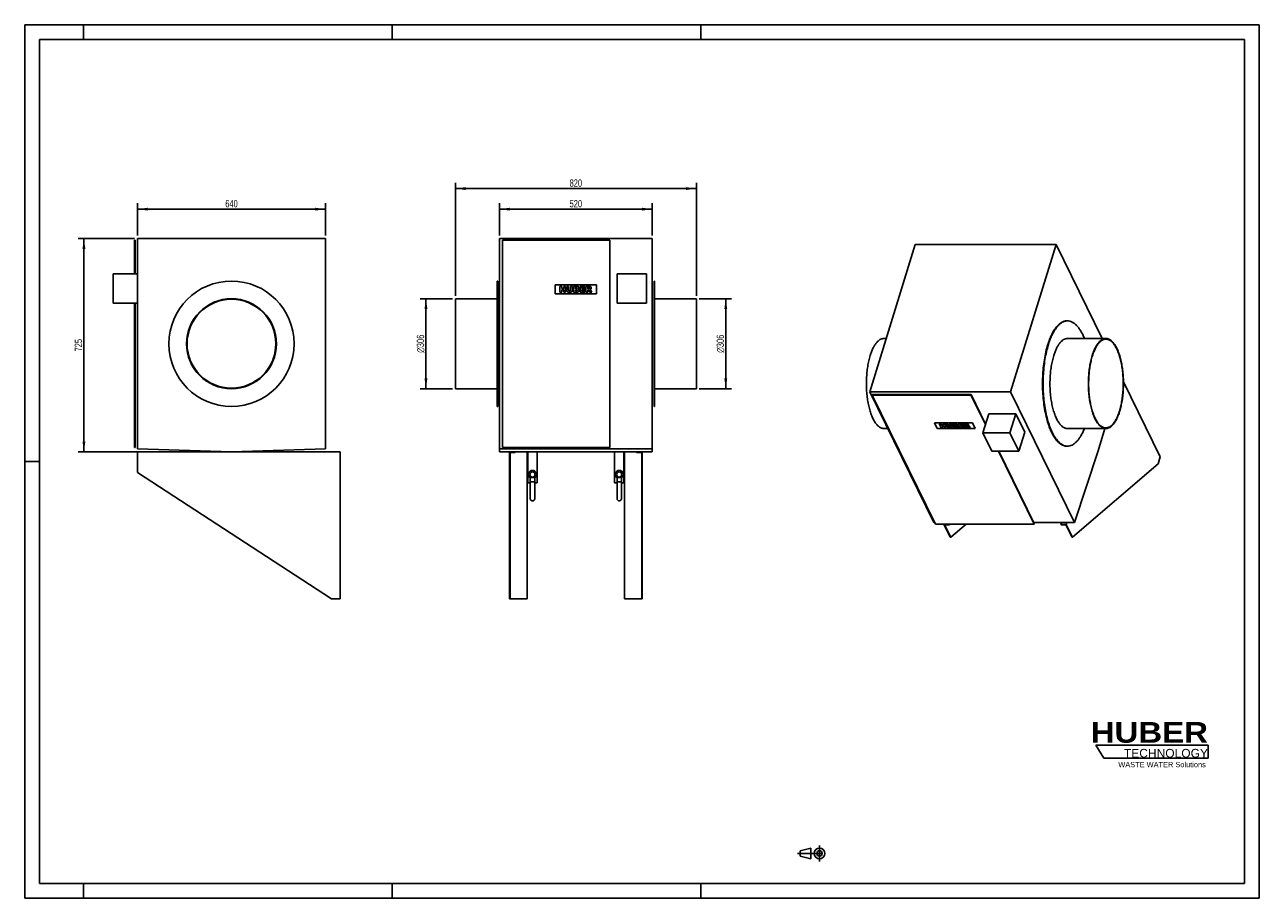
# Model space of a CAD drawing. Header units: millimetres. Extents: x 0 to 4200, y 0 to 2970.
import ezdxf

# ---------------------------------------------------------------- set-up
doc = ezdxf.new("R2010")
doc.units = ezdxf.units.MM
doc.header["$LTSCALE"] = 231
doc.linetypes.add('CENTER', pattern=[0.6, 0.375, -0.075, 0.075, -0.075])
doc.layers.get('0').update_dxf_attribs({"linetype": 'CONTINUOUS'})
for name, color, linetype in [('_2D-BEM', 7, 'CONTINUOUS'), ('_ACHSEN', 7, 'CONTINUOUS'), ('_KURVEN', 7, 'CONTINUOUS'), ('HUBER_Logo_BL0', 7, 'CONTINUOUS')]:
    doc.layers.add(name, color=color, linetype=linetype)
doc.styles.get("Standard").update_dxf_attribs({"font": 'txt', "width": 0.7})
doc.styles.add('TEXTSTYLE_2', font='ariblk.ttf')
doc.styles.add('TEXTSTYLE_3', font='arial.ttf')
doc.styles.add('TEXTSTYLE_4', font='gdt', dxfattribs={"width": 0.7})
doc.dimstyles.new('DIMSTYLE_1', dxfattribs={"dimtxt": 25, "dimasz": 35, "dimexe": 2, "dimexo": 1, "dimtad": 1, "dimdec": 1, "dimtxsty": 'STANDARD', "dimblk": '_FILLED', "dimblk1": '_FILLED', "dimblk2": '_FILLED', "dimcen": 0.09, "dimadec": 1, "dimazin": 2, "dimtp": 0.5, "dimtm": 0.5, "dimtfac": 1, "dimtdec": 1, "dimtofl": 0, "dimtmove": 0, "dimatfit": 3, "dimldrblk": '_FILLED', "dimfxl": 1, "dimtolj": 1, "dimarcsym": 0})
doc.dimstyles.new('DIMSTYLE_2', dxfattribs={"dimtxt": 25, "dimasz": 35, "dimexe": 2, "dimexo": 1, "dimtad": 1, "dimdec": 1, "dimtxsty": 'STANDARD', "dimblk": '_FILLED', "dimblk1": '_FILLED', "dimblk2": '_FILLED', "dimcen": 0.09, "dimadec": 1, "dimazin": 2, "dimtp": 0.8, "dimtm": 0.8, "dimtfac": 1, "dimtdec": 1, "dimtofl": 0, "dimtmove": 0, "dimatfit": 3, "dimldrblk": '_FILLED', "dimfxl": 1, "dimtolj": 1, "dimarcsym": 0})

# ---------------------------------------------------------------- blocks, each defined once
blk = doc.blocks.new('HUBER_LOGO_BL0', base_point=(3837.5, 503.7))
at = {"layer": 'HUBER_Logo_BL0', "color": 5, "linetype": 'CONTINUOUS'}
for p, q in [((4026.4, 521), (3643.9, 521)), ((3643.9, 521), (3670.9, 476)), ((4026.4, 521), (4026.4, 476)), ((3670.9, 476), (4026.4, 476))]:
    blk.add_line(p, q, dxfattribs=at)
at = {"layer": 'HUBER_Logo_BL0', "color": 2, "linetype": 'CONTINUOUS', "attachment_point": 3, "line_spacing_factor": 0.78}
for s, insert, char_height, width, style in [('HUBER\\P\\fArial;\\H29.25;TECHNOLOGY ', (4025.4, 599.1), 70.2, 387.672, 'TEXTSTYLE_2'), ('WASTE WATER Solutions', (4018, 463.6), 18, 297.033, 'TEXTSTYLE_3')]:
    blk.add_mtext(s, dxfattribs=dict(at, insert=insert, char_height=char_height, width=width, style=style))
blk = doc.blocks.new('_FILLED')
at = {"color": 0, "linetype": 'BYBLOCK'}
blk.add_solid([(0, 0), (-1, 0.14), (-1, -0.14)], dxfattribs=at)
blk = doc.blocks.new('*D0')
at = {"layer": '_2D-BEM', "color": 2, "linetype": 'CONTINUOUS'}
for p, q in [((1455, 2038.4), (1345, 2038.4)), ((1365, 2038.4), (1365, 1885.4)), ((1365, 1732.4), (1365, 1885.4)), ((1455, 1732.4), (1345, 1732.4))]:
    blk.add_line(p, q, dxfattribs=at)
at = {"layer": '_2D-BEM', "color": 2, "linetype": 'CONTINUOUS', "xscale": 35, "yscale": 35, "zscale": 35}
for p, rotation in [((1365, 2038.4), 90), ((1365, 1732.4), 270)]:
    blk.add_blockref('_FILLED', p, dxfattribs=dict(at, rotation=rotation))
at = {"layer": '_2D-BEM', "color": 2, "linetype": 'CONTINUOUS', "insert": (1333.8, 1885.4), "char_height": 25, "width": 135.714, "attachment_point": 2, "rotation": 90, "line_spacing_factor": 0.9, "style": 'TEXTSTYLE_4'}
blk.add_mtext('{\\fgdt;n}\\ftxt;306', dxfattribs=at)
blk = doc.blocks.new('*D1')
at = {"layer": '_2D-BEM', "color": 2, "linetype": 'CONTINUOUS'}
for p, q in [((2295, 2038.4), (2405, 2038.4)), ((2385, 2038.4), (2385, 1885.4)), ((2385, 1732.4), (2385, 1885.4)), ((2295, 1732.4), (2405, 1732.4))]:
    blk.add_line(p, q, dxfattribs=at)
at = {"layer": '_2D-BEM', "color": 2, "linetype": 'CONTINUOUS', "xscale": 35, "yscale": 35, "zscale": 35}
for p, rotation in [((2385, 2038.4), 90), ((2385, 1732.4), 270)]:
    blk.add_blockref('_FILLED', p, dxfattribs=dict(at, rotation=rotation))
at = {"layer": '_2D-BEM', "color": 2, "linetype": 'CONTINUOUS', "insert": (2353.8, 1885.4), "char_height": 25, "width": 135.714, "attachment_point": 2, "rotation": 90, "line_spacing_factor": 0.9, "style": 'TEXTSTYLE_4'}
blk.add_mtext('{\\fgdt;n}\\ftxt;306', dxfattribs=at)
blk = doc.blocks.new('*D2')
at = {"layer": '_2D-BEM', "color": 2, "linetype": 'CONTINUOUS'}
for p, q in [((1465, 2048.4), (1465, 2432.9)), ((1465, 2412.9), (1875, 2412.9)), ((2285, 2412.9), (1875, 2412.9)), ((2285, 2048.4), (2285, 2432.9))]:
    blk.add_line(p, q, dxfattribs=at)
at = {"layer": '_2D-BEM', "color": 2, "linetype": 'CONTINUOUS', "xscale": 35, "yscale": 35, "zscale": 35, "rotation": 180}
blk.add_blockref('_FILLED', (1465, 2412.9), dxfattribs=at)
at = {"layer": '_2D-BEM', "color": 2, "linetype": 'CONTINUOUS', "xscale": 35, "yscale": 35, "zscale": 35}
blk.add_blockref('_FILLED', (2285, 2412.9), dxfattribs=at)
at = {"layer": '_2D-BEM', "color": 2, "linetype": 'CONTINUOUS', "insert": (1875, 2444.1), "char_height": 25, "width": 88.393, "attachment_point": 2, "line_spacing_factor": 0.9}
blk.add_mtext('820', dxfattribs=at)
blk = doc.blocks.new('*D3')
at = {"layer": '_2D-BEM', "color": 2, "linetype": 'CONTINUOUS'}
for p, q in [((1615, 2252.9), (1615, 2362.9)), ((2135, 2252.9), (2135, 2362.9)), ((1615, 2342.9), (1875, 2342.9)), ((2135, 2342.9), (1875, 2342.9))]:
    blk.add_line(p, q, dxfattribs=at)
at = {"layer": '_2D-BEM', "color": 2, "linetype": 'CONTINUOUS', "xscale": 35, "yscale": 35, "zscale": 35, "rotation": 180}
blk.add_blockref('_FILLED', (1615, 2342.9), dxfattribs=at)
at = {"layer": '_2D-BEM', "color": 2, "linetype": 'CONTINUOUS', "xscale": 35, "yscale": 35, "zscale": 35}
blk.add_blockref('_FILLED', (2135, 2342.9), dxfattribs=at)
at = {"layer": '_2D-BEM', "color": 2, "linetype": 'CONTINUOUS', "insert": (1875, 2374.1), "char_height": 25, "width": 85.714, "attachment_point": 2, "line_spacing_factor": 0.9}
blk.add_mtext('520', dxfattribs=at)
blk = doc.blocks.new('*D4')
at = {"layer": '_2D-BEM', "color": 2, "linetype": 'CONTINUOUS'}
for p, q in [((383.5, 2252.9), (383.5, 2362.9)), ((1023.5, 2252.9), (1023.5, 2362.9)), ((383.5, 2342.9), (703.5, 2342.9)), ((1023.5, 2342.9), (703.5, 2342.9))]:
    blk.add_line(p, q, dxfattribs=at)
at = {"layer": '_2D-BEM', "color": 2, "linetype": 'CONTINUOUS', "xscale": 35, "yscale": 35, "zscale": 35, "rotation": 180}
blk.add_blockref('_FILLED', (383.5, 2342.9), dxfattribs=at)
at = {"layer": '_2D-BEM', "color": 2, "linetype": 'CONTINUOUS', "xscale": 35, "yscale": 35, "zscale": 35}
blk.add_blockref('_FILLED', (1023.5, 2342.9), dxfattribs=at)
at = {"layer": '_2D-BEM', "color": 2, "linetype": 'CONTINUOUS', "insert": (703.5, 2374.1), "char_height": 25, "width": 88.393, "attachment_point": 2, "line_spacing_factor": 0.9}
blk.add_mtext('640', dxfattribs=at)
blk = doc.blocks.new('*D5')
at = {"layer": '_2D-BEM', "color": 2, "linetype": 'CONTINUOUS'}
for p, q in [((373.5, 2242.9), (181.5, 2242.9)), ((201.5, 2242.9), (201.5, 1880.4)), ((201.5, 1517.9), (201.5, 1880.4)), ((693.5, 1517.9), (181.5, 1517.9))]:
    blk.add_line(p, q, dxfattribs=at)
at = {"layer": '_2D-BEM', "color": 2, "linetype": 'CONTINUOUS', "xscale": 35, "yscale": 35, "zscale": 35}
for p, rotation in [((201.5, 2242.9), 90), ((201.5, 1517.9), 270)]:
    blk.add_blockref('_FILLED', p, dxfattribs=dict(at, rotation=rotation))
at = {"layer": '_2D-BEM', "color": 2, "linetype": 'CONTINUOUS', "insert": (170.3, 1880.4), "char_height": 25, "width": 85.714, "attachment_point": 2, "rotation": 90, "line_spacing_factor": 0.9}
blk.add_mtext('725', dxfattribs=at)
blk = doc.blocks.new('PROJEKTIONSMETHODE_1_BL1', base_point=(2680, 152.5))
at = {"color": 2, "linetype": 'CONTINUOUS'}
for p, q in [((2637.8, 161.7), (2674.5, 170.8)), ((2674.5, 134.2), (2674.5, 170.8)), ((2637.8, 143.3), (2637.8, 161.7)), ((2637.8, 143.3), (2674.5, 134.2))]:
    blk.add_line(p, q, dxfattribs=at)
at = {"color": 2, "linetype": 'CENTER'}
for p, q in [((2703.8, 180), (2703.8, 125)), ((2628.7, 152.5), (2731.3, 152.5))]:
    blk.add_line(p, q, dxfattribs=at)
at = {"color": 2, "linetype": 'CONTINUOUS'}
for radius in [18.3, 9.17]:
    blk.add_circle((2703.8, 152.5), radius, dxfattribs=at)

msp = doc.modelspace()

# ---------------------------------------------------------------- linework, layer by layer
at = {"color": 7, "linetype": 'CONTINUOUS'}
for p, q in [((0, 2970), (4200, 2970)), ((0, 0), (0, 2970)), ((4200, 0), (4200, 2970)), ((373.5, 2122.9), (373.5, 2237.9)), ((373.5, 2237.9), (375.5, 2237.9)), ((375.5, 2122.9), (375.5, 2237.9)), ((1625.03, 2237.9), (1625.03, 1532.9)), ((1990.03, 2237.9), (1625.03, 2237.9)), ((1990.03, 1532.9), (1990.03, 2237.9)), ((301.5, 2022.9), (301.5, 2122.9)), ((383.5, 2122.9), (301.5, 2122.9)), ((2115.03, 2122.9), (2015.03, 2122.9)), ((2015.03, 2122.9), (2015.03, 2022.9)), ((2115.03, 2022.9), (2115.03, 2122.9)), ((383.5, 2022.9), (301.5, 2022.9)), ((373.5, 1532.9), (373.5, 2022.9)), ((375.5, 1532.9), (375.5, 2022.9)), ((2015.03, 2022.9), (2115.03, 2022.9)), ((3737.72, 1755.77), (3862.89, 1500.68)), ((2882.87, 1710.72), (2883.35, 1712.29)), ((2882.87, 1710.72), (3097.92, 1272.48)), ((3219.06, 1710.72), (2882.87, 1710.72)), ((3219.54, 1712.29), (2883.35, 1712.29)), ((3219.06, 1710.72), (3219.54, 1712.29)), ((3268.27, 1610.44), (3219.06, 1710.72)), ((3268.75, 1612.01), (3219.54, 1712.29)), ((3279.58, 1647.07), (3259.73, 1582.84)), ((3371.69, 1647.07), (3279.58, 1647.07)), ((3371.69, 1647.07), (3351.84, 1582.84)), ((3402.19, 1584.91), (3371.69, 1647.07)), ((3259.73, 1582.84), (3290.24, 1520.67)), ((3351.84, 1582.84), (3259.73, 1582.84)), ((3382.34, 1520.67), (3351.84, 1582.84)), ((3402.19, 1584.91), (3382.34, 1520.67)), ((373.5, 1532.9), (375.5, 1532.9)), ((383.5, 1517.9), (703.5, 1517.9)), ((383.5, 1447.9), (383.5, 1517.9)), ((703.5, 1517.9), (1073.5, 1517.9)), ((1073.5, 1517.9), (1073.5, 1017.9)), ((1625.03, 1532.9), (1990.03, 1532.9)), ((1649.03, 1447.9), (1649.03, 1517.9)), ((1649.03, 1517.9), (1669.03, 1517.9)), ((1651.03, 1515.9), (1669.03, 1515.9)), ((1651.03, 1447.9), (1651.03, 1515.9)), ((1669.03, 1517.9), (1669.03, 1515.9)), ((1709.03, 1517.9), (1709.03, 1017.9)), ((2041.03, 1017.9), (2041.03, 1517.9)), ((2081.03, 1517.9), (2081.03, 1515.9)), ((2081.03, 1517.9), (2101.03, 1517.9)), ((2081.03, 1515.9), (2099.03, 1515.9)), ((2099.03, 1447.9), (2099.03, 1515.9)), ((2101.03, 1447.9), (2101.03, 1517.9)), ((3290.24, 1520.67), (3382.34, 1520.67)), ((3434.11, 1272.48), (3312.32, 1520.67)), ((3434.6, 1274.05), (3313.57, 1520.67)), ((3855.63, 1477.18), (3564.7, 1227.48)), ((3862.89, 1500.68), (3855.63, 1477.18)), ((1043.5, 1017.9), (383.5, 1447.9)), ((1649.03, 1017.9), (1649.03, 1447.9)), ((1649.03, 1447.9), (1651.03, 1447.9)), ((1651.03, 1017.9), (1651.03, 1447.9)), ((1720.03, 1430.45), (1720.03, 1415.9)), ((1720.03, 1430.45), (1735.03, 1430.45)), ((1735.03, 1430.45), (1735.03, 1415.9)), ((2015.03, 1430.45), (2015.03, 1415.9)), ((2030.03, 1430.45), (2015.03, 1430.45)), ((2030.03, 1430.45), (2030.03, 1415.9)), ((2099.03, 1017.9), (2099.03, 1447.9)), ((2099.03, 1447.9), (2101.03, 1447.9)), ((2101.03, 1017.9), (2101.03, 1447.9)), ((1720.03, 1415.9), (1720.03, 1358.4)), ((1720.03, 1415.9), (1735.03, 1415.9)), ((1735.03, 1415.9), (1735.03, 1358.4)), ((2015.03, 1415.9), (2015.03, 1358.4)), ((2030.03, 1415.9), (2015.03, 1415.9)), ((2030.03, 1415.9), (2030.03, 1358.4)), ((3097.92, 1272.48), (3434.11, 1272.48)), ((3127.03, 1270.99), (3127.49, 1272.48)), ((3148.38, 1227.48), (3127.03, 1270.99)), ((3127.03, 1270.99), (3145.45, 1270.99)), ((3129.48, 1269.75), (3146.06, 1269.75)), ((3150.22, 1227.48), (3129.48, 1269.75)), ((3145.45, 1270.99), (3145.91, 1272.48)), ((3145.45, 1270.99), (3146.06, 1269.75)), ((3146.06, 1269.75), (3146.9, 1272.48)), ((3202.65, 1272.48), (3150.22, 1227.48)), ((3434.11, 1272.48), (3434.6, 1274.05)), ((3526.84, 1277.21), (3524.92, 1270.99)), ((3524.92, 1270.99), (3525.53, 1269.75)), ((3524.92, 1270.99), (3543.35, 1270.99)), ((3525.53, 1269.75), (3542.11, 1269.75)), ((3562.86, 1227.48), (3542.11, 1269.75)), ((3543.35, 1270.99), (3545.27, 1277.21)), ((3564.7, 1227.48), (3543.35, 1270.99)), ((3148.38, 1227.48), (3150.22, 1227.48)), ((3562.86, 1227.48), (3564.7, 1227.48)), ((1073.5, 1017.9), (1043.5, 1017.9)), ((1649.03, 1017.9), (1651.03, 1017.9)), ((1709.03, 1017.9), (1651.03, 1017.9)), ((2099.03, 1017.9), (2041.03, 1017.9)), ((2099.03, 1017.9), (2101.03, 1017.9)), ((0, 0), (4200, 0))]:
    msp.add_line(p, q, dxfattribs=at)
at = {"color": 3, "linetype": 'CONTINUOUS'}
for p, q in [((0, 2970), (0, 0)), ((4200, 2970), (0, 2970)), ((200, 2970), (200, 2920)), ((1250, 2970), (1250, 2920)), ((2300, 2970), (2300, 2920)), ((4200, 2970), (4200, 0)), ((0, 1485), (50, 1485)), ((200, 0), (200, 50)), ((1250, 0), (1250, 50)), ((2300, 0), (2300, 50)), ((4200, 0), (0, 0))]:
    msp.add_line(p, q, dxfattribs=at)
at = {"color": 5, "linetype": 'CONTINUOUS'}
for p, q in [((50, 2920), (50, 50)), ((4150, 2920), (50, 2920)), ((4150, 50), (4150, 2920)), ((50, 50), (4150, 50))]:
    msp.add_line(p, q, dxfattribs=at)
at = {"color": 7, "linetype": 'CONTINUOUS'}
for centre in [(1727.53, 1358.4), (2022.53, 1358.4)]:
    msp.add_arc(centre, 7.5, 180, 360, dxfattribs=at)
at = {"layer": '_ACHSEN', "color": 7, "linetype": 'CONTINUOUS'}
for p, q in [((1023.5, 2242.9), (383.5, 2242.9)), ((383.5, 2242.9), (383.5, 1527.9)), ((1023.5, 1527.9), (1023.5, 2242.9)), ((1615.03, 2242.9), (1615.03, 1527.9)), ((1615.03, 2242.9), (2135.03, 2242.9)), ((2135.03, 2242.9), (2135.03, 1527.9)), ((3029.48, 2222.99), (2874.55, 1721.66)), ((3029.48, 2222.99), (3508.43, 2222.99)), ((3508.43, 2222.99), (3353.51, 1721.66)), ((3665.41, 1903.1), (3508.43, 2222.99)), ((1607.03, 2098.4), (1607.03, 2038.4)), ((1609.03, 2098.4), (1607.03, 2098.4)), ((1609.03, 2098.4), (1609.03, 2036.4)), ((2141.03, 2098.4), (2141.03, 2036.4)), ((2143.03, 2098.4), (2141.03, 2098.4)), ((2143.03, 2098.4), (2143.03, 2038.4)), ((1465.03, 2038.4), (1465.03, 2036.4)), ((1607.03, 2038.4), (1465.03, 2038.4)), ((1465.03, 2036.4), (1465.03, 1734.4)), ((1607.03, 2038.4), (1607.03, 1732.4)), ((1609.03, 2036.4), (1609.03, 1734.4)), ((2141.03, 2036.4), (2141.03, 1734.4)), ((2143.03, 2038.4), (2143.03, 1732.4)), ((2285.03, 2038.4), (2143.03, 2038.4)), ((2285.03, 2038.4), (2285.03, 2036.4)), ((2285.03, 2036.4), (2285.03, 1734.4)), ((3545.55, 1963.1), (3547.39, 1963.1)), ((2922.91, 1903.1), (2930.62, 1903.1)), ((3547.39, 1903.1), (3678.18, 1903.1)), ((1465.03, 1734.4), (1465.03, 1732.4)), ((1607.03, 1732.4), (1465.03, 1732.4)), ((1607.03, 1732.4), (1607.03, 1672.4)), ((1609.03, 1734.4), (1609.03, 1672.4)), ((2141.03, 1734.4), (2141.03, 1672.4)), ((2143.03, 1732.4), (2143.03, 1672.4)), ((2285.03, 1732.4), (2143.03, 1732.4)), ((2285.03, 1734.4), (2285.03, 1732.4)), ((2874.55, 1721.66), (3092.66, 1277.21)), ((2874.55, 1721.66), (3353.51, 1721.66)), ((3353.51, 1721.66), (3571.61, 1277.21)), ((1609.03, 1672.4), (1607.03, 1672.4)), ((2143.03, 1672.4), (2141.03, 1672.4)), ((2922.91, 1597.1), (2935.68, 1597.1)), ((3547.39, 1597.1), (3678.18, 1597.1)), ((3652.12, 1521.66), (3673.98, 1597.1)), ((383.5, 1527.9), (703.5, 1517.9)), ((703.5, 1517.9), (1023.5, 1527.9)), ((1615.03, 1527.9), (1615.03, 1517.9)), ((1615.03, 1527.9), (2135.03, 1527.9)), ((1615.03, 1517.9), (1649.03, 1517.9)), ((1669.03, 1517.9), (1711.78, 1517.9)), ((1711.78, 1517.9), (1711.78, 1412.9)), ((1711.78, 1517.9), (1743.28, 1517.9)), ((1743.28, 1517.9), (2006.78, 1517.9)), ((1743.28, 1517.9), (1743.28, 1412.9)), ((2006.78, 1517.9), (2006.78, 1412.9)), ((2038.28, 1517.9), (2006.78, 1517.9)), ((2038.28, 1517.9), (2081.03, 1517.9)), ((2038.28, 1517.9), (2038.28, 1412.9)), ((2101.03, 1517.9), (2135.03, 1517.9)), ((2135.03, 1527.9), (2135.03, 1517.9)), ((3545.55, 1537.1), (3547.39, 1537.1)), ((3571.61, 1277.21), (3652.12, 1521.66)), ((1711.78, 1412.9), (1720.03, 1412.9)), ((1735.03, 1412.9), (1743.28, 1412.9)), ((2015.03, 1412.9), (2006.78, 1412.9)), ((2038.28, 1412.9), (2030.03, 1412.9)), ((3092.66, 1277.21), (3095.6, 1277.21)), ((3433.05, 1277.21), (3571.61, 1277.21))]:
    msp.add_line(p, q, dxfattribs=at)
for centre, radius, start, end in [((703.5, 1885.4), 213, 90, 270), ((703.5, 1885.4), 213, 270, 90), ((703.5, 1885.4), 153, 90, 270), ((703.5, 1885.4), 151, 90, 270), ((703.5, 1885.4), 153, 270, 90), ((703.5, 1885.4), 151, 270, 90), ((3547.39, 1930.75), 32.35, 90.00146, 93.2589), ((3547.39, 1569.45), 32.35, 266.73954, 269.9985), ((1727.53, 1440.9), 14, 90, 237.58992), ((1727.53, 1440.9), 9, 90, 270), ((1727.53, 1440.9), 14, 302.41008, 90), ((1727.53, 1440.9), 9, 270, 90), ((2022.53, 1440.9), 14, 90, 237.59688), ((2022.53, 1440.9), 9, 90, 270), ((2022.53, 1440.9), 14, 302.40312, 90), ((2022.53, 1440.9), 9, 270, 90)]:
    msp.add_arc(centre, radius, start, end, dxfattribs=at)
for points, knots in [([(3480.57, 1882.5), (3482.44, 1888.53), (3486.38, 1900.01), (3493.26, 1916.02), (3500.79, 1929.96), (3508.89, 1941.67), (3517.48, 1951.02), (3526.5, 1957.88), (3534.48, 1961.48), (3540.84, 1962.87), (3543.99, 1963.1), (3545.55, 1963.1)], [0, 0, 0, 0, 0.1727604, 0.3318194, 0.476262, 0.6057285, 0.7206206, 0.8224004, 0.9139514, 0.9573473, 1, 1, 1, 1]), ([(3482.41, 1882.5), (3484.23, 1888.39), (3488.08, 1899.61), (3494.76, 1915.29), (3502.08, 1929.02), (3509.94, 1940.63), (3518.27, 1950), (3527.01, 1957.02), (3534.75, 1960.89), (3540.95, 1962.57), (3544.02, 1962.96), (3545.55, 1963.05)], [0, 0, 0, 0, 0.1715307, 0.3298314, 0.4740217, 0.6037241, 0.719245, 0.8218353, 0.9140148, 0.9574952, 1, 1, 1, 1]), ([(3547.39, 1963.1), (3550.06, 1963.1), (3555.57, 1962.4), (3563.6, 1959.33), (3571.41, 1954.32), (3578.95, 1947.44), (3586.16, 1938.76), (3593.01, 1928.38), (3599.43, 1916.37), (3603.25, 1907.69), (3605.09, 1903.12)], [0, 0, 0, 0, 0.0914398, 0.1874018, 0.2916724, 0.4069583, 0.5349233, 0.6763842, 0.8315138, 1, 1, 1, 1]), ([(2876.24, 1845.21), (2877.58, 1849.54), (2880.41, 1857.78), (2885.35, 1869.28), (2890.76, 1879.29), (2896.58, 1887.71), (2902.75, 1894.42), (2909.23, 1899.35), (2914.96, 1901.94), (2919.53, 1902.94), (2921.79, 1903.1), (2922.91, 1903.1)], [0, 0, 0, 0, 0.1727604, 0.3318194, 0.476262, 0.6057285, 0.7206206, 0.8224004, 0.9139514, 0.9573473, 1, 1, 1, 1]), ([(3500.72, 1845.21), (3502.06, 1849.54), (3504.89, 1857.78), (3509.83, 1869.28), (3515.24, 1879.29), (3521.06, 1887.71), (3527.23, 1894.42), (3533.71, 1899.35), (3539.44, 1901.94), (3544.01, 1902.94), (3546.27, 1903.1), (3547.39, 1903.1)], [0, 0, 0, 0, 0.1727604, 0.3318194, 0.476262, 0.6057285, 0.7206206, 0.8224004, 0.9139514, 0.9573473, 1, 1, 1, 1]), ([(3631.51, 1845.21), (3632.85, 1849.54), (3635.68, 1857.78), (3640.62, 1869.28), (3646.03, 1879.29), (3651.85, 1887.71), (3658.02, 1894.42), (3664.5, 1899.35), (3670.23, 1901.94), (3674.8, 1902.94), (3677.06, 1903.1), (3678.18, 1903.1)], [0, 0, 0, 0, 0.1727604, 0.3318194, 0.476262, 0.6057285, 0.7206206, 0.8224004, 0.9139514, 0.9573473, 1, 1, 1, 1]), ([(3632.12, 1843.96), (3633.44, 1848.24), (3636.23, 1856.38), (3641.11, 1867.72), (3646.45, 1877.61), (3652.19, 1885.91), (3658.29, 1892.54), (3664.68, 1897.4), (3670.33, 1899.95), (3674.84, 1900.94), (3677.07, 1901.1), (3678.18, 1901.1)], [0, 0, 0, 0, 0.1727604, 0.3318194, 0.476262, 0.6057285, 0.7206206, 0.8224004, 0.9139514, 0.9573473, 1, 1, 1, 1]), ([(3678.18, 1903.1), (3679.57, 1903.1), (3682.41, 1902.84), (3688.15, 1901.27), (3693.68, 1898.11), (3698.79, 1893.79), (3702.65, 1889.73), (3706.39, 1885), (3711.36, 1877.56), (3717.08, 1866.65), (3722.97, 1851.73), (3728.02, 1834.85), (3732.1, 1816.33), (3735.15, 1796.53), (3737.11, 1775.83), (3737.93, 1754.62), (3737.59, 1733.33), (3736.12, 1712.36), (3733.53, 1692.13), (3729.87, 1673.02), (3726.65, 1660.82), (3724.85, 1654.99)], [0, 0, 0, 0, 0.0154309, 0.0312752, 0.0655506, 0.0846202, 0.1051955, 0.1273841, 0.1512435, 0.2039843, 0.2632215, 0.3283569, 0.398536, 0.4727199, 0.5497393, 0.6283385, 0.707216, 0.7850621, 0.860597, 0.9326096, 1, 1, 1, 1]), ([(3678.18, 1901.1), (3679.56, 1901.1), (3682.35, 1900.84), (3688.02, 1899.29), (3693.48, 1896.17), (3698.52, 1891.91), (3702.33, 1887.91), (3706.02, 1883.24), (3710.93, 1875.9), (3716.57, 1865.12), (3722.39, 1850.4), (3727.36, 1833.74), (3731.4, 1815.47), (3734.41, 1795.92), (3736.34, 1775.49), (3737.15, 1754.56), (3736.82, 1733.55), (3735.36, 1712.86), (3732.8, 1692.89), (3729.19, 1674.03), (3726.02, 1661.98), (3724.24, 1656.24)], [0, 0, 0, 0, 0.0154309, 0.0312752, 0.0655506, 0.0846202, 0.1051955, 0.1273841, 0.1512435, 0.2039843, 0.2632215, 0.3283569, 0.398536, 0.4727199, 0.5497393, 0.6283385, 0.707216, 0.7850621, 0.860597, 0.9326096, 1, 1, 1, 1]), ([(3480.57, 1882.5), (3478.07, 1874.4), (3473.58, 1857.4), (3468.49, 1830.8), (3464.89, 1802.64), (3462.83, 1773.45), (3462.37, 1743.81), (3463.51, 1714.29), (3466.23, 1685.46), (3470.48, 1657.9), (3476.17, 1632.11), (3483.18, 1608.62), (3490.21, 1590.84), (3496.46, 1578.19), (3501.25, 1569.8), (3506.27, 1562.3), (3511.47, 1555.71), (3516.85, 1550.06), (3522.38, 1545.39), (3528.04, 1541.72), (3533.81, 1539.06), (3539.66, 1537.46), (3543.6, 1537.1), (3545.55, 1537.1)], [0, 0, 0, 0, 0.0673827, 0.1393871, 0.2149134, 0.2927506, 0.371619, 0.4502093, 0.5272198, 0.6013952, 0.6715663, 0.7366943, 0.7959247, 0.82314, 0.8486841, 0.8725408, 0.8947268, 0.9152997, 0.9343672, 0.9520975, 0.9687284, 0.9845709, 1, 1, 1, 1]), ([(3482.41, 1882.5), (3479.93, 1874.48), (3475.49, 1857.67), (3470.43, 1831.36), (3466.82, 1803.5), (3464.73, 1774.62), (3464.2, 1745.27), (3465.24, 1716.02), (3467.84, 1687.42), (3471.94, 1660.01), (3477.45, 1634.31), (3484.29, 1610.82), (3492.3, 1589.95), (3500.08, 1574.61), (3506.85, 1564.07), (3511.96, 1557.31), (3517.25, 1551.48), (3522.68, 1546.59), (3528.25, 1542.67), (3533.94, 1539.75), (3539.7, 1537.84), (3543.62, 1537.26), (3545.55, 1537.15)], [0, 0, 0, 0, 0.0670191, 0.1386014, 0.213676, 0.2910637, 0.3695182, 0.4477624, 0.5245256, 0.5985792, 0.6687748, 0.7340869, 0.7936622, 0.8468872, 0.8710305, 0.8935206, 0.9144025, 0.9337677, 0.951763, 0.9686007, 0.9845634, 1, 1, 1, 1]), ([(2876.24, 1845.21), (2874.44, 1839.38), (2871.22, 1827.18), (2867.56, 1808.07), (2864.97, 1787.84), (2863.49, 1766.87), (2863.16, 1745.58), (2863.98, 1724.38), (2865.93, 1703.67), (2868.99, 1683.87), (2873.07, 1665.35), (2878.11, 1648.47), (2884.01, 1633.55), (2889.73, 1622.64), (2894.69, 1615.2), (2898.43, 1610.47), (2902.3, 1606.41), (2907.41, 1602.09), (2912.94, 1598.93), (2918.68, 1597.36), (2921.51, 1597.1), (2922.91, 1597.1)], [0, 0, 0, 0, 0.0673904, 0.139403, 0.2149379, 0.292784, 0.3716615, 0.4502607, 0.5272801, 0.601464, 0.6716431, 0.7367785, 0.7960157, 0.8487565, 0.8726159, 0.8948045, 0.9153798, 0.9344494, 0.9687248, 0.9845691, 1, 1, 1, 1]), ([(3500.72, 1845.21), (3498.92, 1839.38), (3495.7, 1827.18), (3492.04, 1808.07), (3489.45, 1787.84), (3487.97, 1766.87), (3487.64, 1745.58), (3488.46, 1724.38), (3490.41, 1703.67), (3493.46, 1683.87), (3497.55, 1665.35), (3502.59, 1648.47), (3508.49, 1633.55), (3514.21, 1622.64), (3519.17, 1615.2), (3522.91, 1610.47), (3526.78, 1606.41), (3531.89, 1602.09), (3537.41, 1598.93), (3543.16, 1597.36), (3545.99, 1597.1), (3547.39, 1597.1)], [0, 0, 0, 0, 0.0673904, 0.139403, 0.2149379, 0.292784, 0.3716615, 0.4502607, 0.5272801, 0.601464, 0.6716431, 0.7367785, 0.7960157, 0.8487565, 0.8726159, 0.8948045, 0.9153798, 0.9344494, 0.9687248, 0.9845691, 1, 1, 1, 1]), ([(3631.51, 1845.21), (3629.71, 1839.38), (3626.49, 1827.18), (3622.83, 1808.07), (3620.24, 1787.84), (3618.76, 1766.87), (3618.43, 1745.58), (3619.25, 1724.38), (3621.2, 1703.67), (3624.26, 1683.87), (3628.34, 1665.35), (3633.38, 1648.47), (3639.28, 1633.55), (3645, 1622.64), (3649.96, 1615.2), (3653.7, 1610.47), (3657.57, 1606.41), (3662.68, 1602.09), (3668.21, 1598.93), (3673.95, 1597.36), (3676.78, 1597.1), (3678.18, 1597.1)], [0, 0, 0, 0, 0.0673904, 0.139403, 0.2149379, 0.292784, 0.3716615, 0.4502607, 0.5272801, 0.601464, 0.6716431, 0.7367785, 0.7960157, 0.8487565, 0.8726159, 0.8948045, 0.9153798, 0.9344494, 0.9687248, 0.9845691, 1, 1, 1, 1]), ([(3632.12, 1843.96), (3630.34, 1838.22), (3627.16, 1826.17), (3623.56, 1807.31), (3621, 1787.34), (3619.54, 1766.65), (3619.21, 1745.64), (3620.02, 1724.71), (3621.95, 1704.28), (3624.96, 1684.73), (3628.99, 1666.46), (3633.97, 1649.8), (3639.79, 1635.08), (3645.43, 1624.31), (3650.33, 1616.97), (3654.02, 1612.29), (3657.84, 1608.29), (3662.88, 1604.03), (3668.34, 1600.91), (3674, 1599.36), (3676.8, 1599.1), (3678.18, 1599.1)], [0, 0, 0, 0, 0.0673904, 0.139403, 0.2149379, 0.292784, 0.3716615, 0.4502607, 0.5272801, 0.601464, 0.6716431, 0.7367785, 0.7960157, 0.8487565, 0.8726159, 0.8948045, 0.9153798, 0.9344494, 0.9687248, 0.9845691, 1, 1, 1, 1]), ([(3678.18, 1599.1), (3679.28, 1599.1), (3681.52, 1599.26), (3686.02, 1600.25), (3691.68, 1602.8), (3698.07, 1607.67), (3704.17, 1614.29), (3709.91, 1622.6), (3715.25, 1632.48), (3720.12, 1643.83), (3722.92, 1651.96), (3724.24, 1656.24)], [0, 0, 0, 0, 0.0426527, 0.0860486, 0.1775996, 0.2793794, 0.3942715, 0.523738, 0.6681806, 0.8272396, 1, 1, 1, 1]), ([(3678.18, 1597.1), (3679.3, 1597.1), (3681.56, 1597.27), (3686.13, 1598.26), (3691.86, 1600.85), (3698.34, 1605.78), (3704.51, 1612.49), (3710.33, 1620.91), (3715.74, 1630.92), (3720.68, 1642.42), (3723.51, 1650.66), (3724.85, 1654.99)], [0, 0, 0, 0, 0.0426527, 0.0860486, 0.1775996, 0.2793794, 0.3942715, 0.523738, 0.6681806, 0.8272396, 1, 1, 1, 1]), ([(3547.39, 1537.1), (3550.06, 1537.1), (3555.57, 1537.8), (3563.6, 1540.87), (3571.41, 1545.88), (3578.95, 1552.77), (3586.16, 1561.44), (3593.01, 1571.83), (3599.44, 1583.84), (3603.25, 1592.51), (3605.09, 1597.08)], [0, 0, 0, 0, 0.0914382, 0.1873988, 0.2916685, 0.4069543, 0.5349197, 0.6763815, 0.8315124, 1, 1, 1, 1])]:
    msp.add_open_spline(points, degree=3, knots=knots, dxfattribs=at)
at = {"layer": '_KURVEN', "color": 4, "linetype": 'CONTINUOUS'}
for p, q in [((1805.03, 2085.4), (1805.03, 2055.4)), ((1945.03, 2085.4), (1805.03, 2085.4)), ((1820.94, 2080.4), (1820.94, 2060.4)), ((1827.12, 2080.4), (1820.94, 2080.4)), ((1820.94, 2060.4), (1827.12, 2060.4)), ((1827.12, 2073.4), (1827.12, 2080.4)), ((1833.87, 2073.4), (1827.12, 2073.4)), ((1827.12, 2060.4), (1827.12, 2068.49)), ((1827.12, 2068.49), (1833.87, 2068.49)), ((1840.08, 2080.4), (1833.87, 2080.4)), ((1833.87, 2080.4), (1833.87, 2073.4)), ((1833.87, 2068.49), (1833.87, 2060.4)), ((1833.87, 2060.4), (1840.08, 2060.4)), ((1840.08, 2060.4), (1840.08, 2080.4)), ((1850.37, 2080.4), (1844.2, 2080.4)), ((1844.2, 2080.4), (1844.2, 2068.47)), ((1850.37, 2068.19), (1850.37, 2080.4)), ((1857.2, 2080.4), (1857.2, 2068.19)), ((1863.37, 2080.4), (1857.2, 2080.4)), ((1863.37, 2068.47), (1863.37, 2080.4)), ((1867.48, 2080.4), (1867.48, 2060.4)), ((1879.04, 2080.4), (1867.48, 2080.4)), ((1867.48, 2060.4), (1878.14, 2060.4)), ((1873.71, 2072.55), (1873.71, 2076.35)), ((1873.71, 2076.35), (1876.44, 2076.35)), ((1876.4, 2072.55), (1873.71, 2072.55)), ((1873.71, 2064.7), (1873.71, 2068.75)), ((1873.71, 2068.75), (1876.85, 2068.75)), ((1876.86, 2064.7), (1873.71, 2064.7)), ((1889.18, 2080.4), (1889.18, 2060.4)), ((1905.74, 2080.4), (1889.18, 2080.4)), ((1889.18, 2060.4), (1906.04, 2060.4)), ((1895.37, 2072.95), (1895.37, 2076.13)), ((1895.37, 2076.13), (1905.74, 2076.13)), ((1904.99, 2072.95), (1895.37, 2072.95)), ((1895.37, 2064.93), (1895.37, 2068.87)), ((1895.37, 2068.87), (1904.99, 2068.87)), ((1906.04, 2064.93), (1895.37, 2064.93)), ((1904.99, 2068.87), (1904.99, 2072.95)), ((1905.74, 2076.13), (1905.74, 2080.4)), ((1906.04, 2060.4), (1906.04, 2064.93)), ((1919.75, 2080.4), (1909.45, 2080.4)), ((1909.45, 2080.4), (1909.45, 2060.4)), ((1909.45, 2060.4), (1915.66, 2060.4)), ((1915.66, 2076.36), (1918.38, 2076.36)), ((1915.66, 2072.29), (1915.66, 2076.36)), ((1918.27, 2072.29), (1915.66, 2072.29)), ((1915.66, 2060.4), (1915.66, 2068.52)), ((1915.66, 2068.52), (1916.21, 2068.52)), ((1918.84, 2066.51), (1922.14, 2060.4)), ((1922.14, 2060.4), (1929.13, 2060.4)), ((1929.13, 2060.4), (1926.13, 2066.18)), ((1945.03, 2055.4), (1945.03, 2085.4)), ((1805.03, 2055.4), (1945.03, 2055.4)), ((3224.13, 1615.92), (3095.18, 1615.92)), ((3095.18, 1615.92), (3104.33, 1597.28)), ((3104.33, 1597.28), (3233.28, 1597.28)), ((3111.36, 1612.82), (3117.46, 1600.38)), ((3117.05, 1612.82), (3111.36, 1612.82)), ((3119.18, 1608.47), (3117.05, 1612.82)), ((3117.46, 1600.38), (3123.15, 1600.38)), ((3125.4, 1608.47), (3119.18, 1608.47)), ((3123.15, 1600.38), (3120.68, 1605.41)), ((3120.68, 1605.41), (3126.9, 1605.41)), ((3123.27, 1612.82), (3125.4, 1608.47)), ((3128.99, 1612.82), (3123.27, 1612.82)), ((3126.9, 1605.41), (3129.37, 1600.38)), ((3135.09, 1600.38), (3128.99, 1612.82)), ((3129.37, 1600.38), (3135.09, 1600.38)), ((3138.46, 1612.82), (3132.78, 1612.82)), ((3132.78, 1612.82), (3136.42, 1605.4)), ((3142.18, 1605.23), (3138.46, 1612.82)), ((3144.76, 1612.82), (3148.48, 1605.23)), ((3150.43, 1612.82), (3144.76, 1612.82)), ((3154.07, 1605.4), (3150.43, 1612.82)), ((3154.22, 1612.82), (3160.32, 1600.38)), ((3164.87, 1612.82), (3154.22, 1612.82)), ((3160.32, 1600.38), (3170.14, 1600.38)), ((3162.35, 1607.94), (3161.2, 1610.3)), ((3161.2, 1610.3), (3163.71, 1610.3)), ((3164.83, 1607.94), (3162.35, 1607.94)), ((3164.75, 1603.06), (3163.51, 1605.57)), ((3163.51, 1605.57), (3166.4, 1605.57)), ((3167.65, 1603.06), (3164.75, 1603.06)), ((3189.46, 1612.82), (3174.21, 1612.82)), ((3174.21, 1612.82), (3180.31, 1600.38)), ((3180.31, 1600.38), (3195.84, 1600.38)), ((3182.19, 1608.19), (3181.22, 1610.16)), ((3181.22, 1610.16), (3190.77, 1610.16)), ((3191.04, 1608.19), (3182.19, 1608.19)), ((3183.43, 1605.65), (3192.29, 1605.65)), ((3184.63, 1603.2), (3183.43, 1605.65)), ((3194.46, 1603.2), (3184.63, 1603.2)), ((3190.77, 1610.16), (3189.46, 1612.82)), ((3192.29, 1605.65), (3191.04, 1608.19)), ((3202.37, 1612.82), (3192.88, 1612.82)), ((3192.88, 1612.82), (3198.98, 1600.38)), ((3195.84, 1600.38), (3194.46, 1603.2)), ((3198.98, 1600.38), (3204.7, 1600.38)), ((3199.83, 1610.31), (3202.33, 1610.31)), ((3201.07, 1607.78), (3199.83, 1610.31)), ((3203.47, 1607.78), (3201.07, 1607.78)), ((3204.7, 1600.38), (3202.22, 1605.43)), ((3202.22, 1605.43), (3202.73, 1605.43)), ((3205.76, 1604.18), (3210.67, 1600.38)), ((3210.67, 1600.38), (3217.1, 1600.38)), ((3217.1, 1600.38), (3212.57, 1603.98)), ((3233.28, 1597.28), (3224.13, 1615.92))]:
    msp.add_line(p, q, dxfattribs=at)
for points in [[(1844.77, 2065.09), (1844.39, 2066.37), (1844.2, 2067.49), (1844.2, 2068.47)], [(1846.09, 2062.79), (1845.44, 2063.54), (1845.01, 2064.3), (1844.77, 2065.09)], [(1848.21, 2061.06), (1847.43, 2061.48), (1846.73, 2062.05), (1846.09, 2062.79)], [(1851.09, 2060.26), (1849.95, 2060.4), (1848.98, 2060.66), (1848.21, 2061.06)], [(1850.37, 2068.19), (1850.37, 2067.1), (1850.67, 2066.25), (1851.27, 2065.64)], [(1854.28, 2060.06), (1853.3, 2060.06), (1852.24, 2060.13), (1851.09, 2060.26)], [(1851.27, 2065.64), (1851.87, 2065.02), (1852.71, 2064.72), (1853.79, 2064.72)], [(1853.79, 2064.72), (1854.86, 2064.72), (1855.69, 2065.02), (1856.29, 2065.62)], [(1858.6, 2060.72), (1857.41, 2060.29), (1855.96, 2060.06), (1854.28, 2060.06)], [(1856.29, 2065.62), (1856.89, 2066.22), (1857.2, 2067.08), (1857.2, 2068.19)], [(1861.08, 2062.38), (1860.29, 2061.58), (1859.47, 2061.04), (1858.6, 2060.72)], [(1862.81, 2065.13), (1862.44, 2064.08), (1861.87, 2063.17), (1861.08, 2062.38)], [(1863.37, 2068.47), (1863.37, 2067.29), (1863.18, 2066.18), (1862.81, 2065.13)], [(1876.4, 2072.55), (1877.35, 2072.55), (1878.02, 2072.72), (1878.4, 2073.04)], [(1878.4, 2075.85), (1878.02, 2076.18), (1877.37, 2076.35), (1876.44, 2076.35)], [(1879.11, 2068.2), (1878.68, 2068.56), (1877.93, 2068.75), (1876.85, 2068.75)], [(1876.86, 2064.7), (1877.93, 2064.7), (1878.68, 2064.87), (1879.11, 2065.25)], [(1880.91, 2060.67), (1879.52, 2060.48), (1878.59, 2060.4), (1878.14, 2060.4)], [(1878.98, 2074.49), (1878.98, 2075.06), (1878.79, 2075.53), (1878.4, 2075.85)], [(1878.4, 2073.04), (1878.79, 2073.37), (1878.98, 2073.86), (1878.98, 2074.49)], [(1879.04, 2080.4), (1880.97, 2080.4), (1882.44, 2079.92), (1883.48, 2078.97)], [(1879.77, 2066.78), (1879.77, 2067.37), (1879.55, 2067.85), (1879.11, 2068.2)], [(1879.11, 2065.25), (1879.55, 2065.64), (1879.77, 2066.14), (1879.77, 2066.78)], [(1883.26, 2061.32), (1882.74, 2061.03), (1881.95, 2060.81), (1880.91, 2060.67)], [(1883.93, 2072.37), (1883.44, 2071.8), (1882.71, 2071.37), (1881.77, 2071.04)], [(1881.77, 2071.04), (1883.21, 2070.68), (1884.26, 2070.1), (1884.94, 2069.25)], [(1885.24, 2063.29), (1884.75, 2062.46), (1884.09, 2061.8), (1883.26, 2061.32)], [(1883.48, 2078.97), (1884.52, 2078.01), (1885.03, 2076.82), (1885.03, 2075.42)], [(1885.03, 2075.42), (1885.03, 2074.23), (1884.67, 2073.22), (1883.93, 2072.37)], [(1884.94, 2069.25), (1885.62, 2068.41), (1885.96, 2067.36), (1885.96, 2066.09)], [(1885.96, 2066.09), (1885.96, 2065.05), (1885.72, 2064.11), (1885.24, 2063.29)], [(1917.71, 2068.04), (1917.27, 2068.35), (1916.77, 2068.52), (1916.21, 2068.52)], [(1918.84, 2066.51), (1918.41, 2067.3), (1918.05, 2067.81), (1917.71, 2068.04)], [(1918.27, 2072.29), (1918.54, 2072.29), (1919.09, 2072.38), (1919.91, 2072.56)], [(1920.68, 2075.84), (1920.27, 2076.18), (1919.49, 2076.36), (1918.38, 2076.36)], [(1919.75, 2080.4), (1921.66, 2080.4), (1923.12, 2080.23), (1924.13, 2079.91)], [(1919.91, 2072.56), (1920.31, 2072.65), (1920.64, 2072.85), (1920.9, 2073.19)], [(1921.3, 2074.35), (1921.3, 2075), (1921.09, 2075.49), (1920.68, 2075.84)], [(1920.9, 2073.19), (1921.16, 2073.52), (1921.3, 2073.92), (1921.3, 2074.35)], [(1924.83, 2070.01), (1924.31, 2069.69), (1923.59, 2069.43), (1922.66, 2069.22)], [(1922.66, 2069.22), (1923.4, 2068.97), (1923.94, 2068.72), (1924.27, 2068.48)], [(1924.13, 2079.91), (1925.14, 2079.58), (1925.95, 2078.97), (1926.57, 2078.08)], [(1924.27, 2068.48), (1924.5, 2068.31), (1924.83, 2067.97), (1925.26, 2067.42)], [(1926.79, 2071.96), (1926.32, 2071.16), (1925.66, 2070.51), (1924.83, 2070.01)], [(1925.26, 2067.42), (1925.69, 2066.89), (1925.98, 2066.48), (1926.13, 2066.18)], [(1926.57, 2078.08), (1927.19, 2077.19), (1927.5, 2076.11), (1927.5, 2074.85)], [(1927.5, 2074.85), (1927.5, 2073.73), (1927.26, 2072.77), (1926.79, 2071.96)], [(3137.98, 1603.3), (3137.23, 1604.1), (3136.72, 1604.79), (3136.42, 1605.4)], [(3139.89, 1601.87), (3139.07, 1602.33), (3138.43, 1602.81), (3137.98, 1603.3)], [(3142.37, 1600.8), (3141.53, 1601.05), (3140.7, 1601.41), (3139.89, 1601.87)], [(3142.18, 1605.23), (3142.52, 1604.55), (3143.05, 1604.02), (3143.79, 1603.64)], [(3145.27, 1600.3), (3144.17, 1600.38), (3143.2, 1600.55), (3142.37, 1600.8)], [(3143.79, 1603.64), (3144.53, 1603.26), (3145.4, 1603.07), (3146.4, 1603.07)], [(3148.27, 1600.17), (3147.37, 1600.17), (3146.37, 1600.21), (3145.27, 1600.3)], [(3146.4, 1603.07), (3147.38, 1603.07), (3148.05, 1603.26), (3148.42, 1603.63)], [(3152.05, 1600.59), (3151.08, 1600.32), (3149.82, 1600.17), (3148.27, 1600.17)], [(3148.42, 1603.63), (3148.79, 1604.01), (3148.82, 1604.54), (3148.48, 1605.23)], [(3153.82, 1601.61), (3153.33, 1601.12), (3152.75, 1600.78), (3152.05, 1600.59)], [(3154.58, 1603.33), (3154.56, 1602.67), (3154.31, 1602.11), (3153.82, 1601.61)], [(3154.07, 1605.4), (3154.43, 1604.67), (3154.6, 1603.98), (3154.58, 1603.33)], [(3165.67, 1609.99), (3165.22, 1610.2), (3164.56, 1610.3), (3163.71, 1610.3)], [(3164.83, 1607.94), (3165.71, 1607.94), (3166.27, 1608.04), (3166.53, 1608.25)], [(3164.87, 1612.82), (3166.64, 1612.82), (3168.15, 1612.52), (3169.39, 1611.93)], [(3166.61, 1609.14), (3166.44, 1609.5), (3166.12, 1609.79), (3165.67, 1609.99)], [(3168.66, 1605.23), (3168.15, 1605.46), (3167.4, 1605.57), (3166.4, 1605.57)], [(3166.53, 1608.25), (3166.78, 1608.45), (3166.8, 1608.75), (3166.61, 1609.14)], [(3167.65, 1603.06), (3168.63, 1603.06), (3169.27, 1603.17), (3169.56, 1603.4)], [(3169.69, 1604.35), (3169.51, 1604.72), (3169.17, 1605.01), (3168.66, 1605.23)], [(3169.39, 1611.93), (3170.64, 1611.33), (3171.48, 1610.59), (3171.91, 1609.72)], [(3169.56, 1603.4), (3169.84, 1603.64), (3169.89, 1603.95), (3169.69, 1604.35)], [(3172.61, 1600.55), (3171.39, 1600.44), (3170.56, 1600.38), (3170.14, 1600.38)], [(3171.82, 1607.83), (3171.54, 1607.47), (3171.01, 1607.2), (3170.24, 1607)], [(3170.24, 1607), (3171.67, 1606.78), (3172.81, 1606.41), (3173.7, 1605.89)], [(3171.91, 1609.72), (3172.27, 1608.98), (3172.24, 1608.36), (3171.82, 1607.83)], [(3174.57, 1600.96), (3174.19, 1600.77), (3173.53, 1600.64), (3172.61, 1600.55)], [(3173.7, 1605.89), (3174.59, 1605.36), (3175.22, 1604.71), (3175.61, 1603.92)], [(3175.79, 1602.18), (3175.6, 1601.66), (3175.19, 1601.26), (3174.57, 1600.96)], [(3175.61, 1603.92), (3175.93, 1603.28), (3175.99, 1602.69), (3175.79, 1602.18)], [(3204.61, 1609.98), (3204.13, 1610.2), (3203.36, 1610.31), (3202.33, 1610.31)], [(3202.37, 1612.82), (3204.13, 1612.82), (3205.52, 1612.71), (3206.55, 1612.51)], [(3204.26, 1605.14), (3203.76, 1605.33), (3203.24, 1605.43), (3202.73, 1605.43)], [(3203.47, 1607.78), (3203.72, 1607.78), (3204.2, 1607.83), (3204.9, 1607.94)], [(3205.76, 1604.18), (3205.13, 1604.67), (3204.64, 1604.99), (3204.26, 1605.14)], [(3205.63, 1609.06), (3205.44, 1609.46), (3205.1, 1609.76), (3204.61, 1609.98)], [(3204.9, 1607.94), (3205.25, 1608), (3205.49, 1608.13), (3205.63, 1608.34)], [(3205.63, 1608.34), (3205.76, 1608.54), (3205.77, 1608.79), (3205.63, 1609.06)], [(3206.55, 1612.51), (3207.58, 1612.31), (3208.51, 1611.93), (3209.36, 1611.37)], [(3210.22, 1606.36), (3209.83, 1606.16), (3209.25, 1606), (3208.45, 1605.87)], [(3208.45, 1605.87), (3209.21, 1605.71), (3209.79, 1605.56), (3210.17, 1605.41)], [(3209.36, 1611.37), (3210.19, 1610.82), (3210.81, 1610.15), (3211.2, 1609.36)], [(3210.17, 1605.41), (3210.43, 1605.3), (3210.83, 1605.09), (3211.4, 1604.75)], [(3211.42, 1607.57), (3211.23, 1607.08), (3210.83, 1606.67), (3210.22, 1606.36)], [(3211.2, 1609.36), (3211.54, 1608.67), (3211.61, 1608.08), (3211.42, 1607.57)], [(3211.4, 1604.75), (3211.95, 1604.42), (3212.34, 1604.17), (3212.57, 1603.98)]]:
    msp.add_open_spline(points, degree=3, dxfattribs=at)

# ---------------------------------------------------------------- block references
at = {"color": 2, "linetype": 'CONTINUOUS'}
msp.add_blockref('PROJEKTIONSMETHODE_1_BL1', (2680, 152.5), dxfattribs=at)
at = {"layer": 'HUBER_Logo_BL0'}
msp.add_blockref('HUBER_LOGO_BL0', (3837.5, 503.74), dxfattribs=at)

# ---------------------------------------------------------------- dimensions: what is measured, and where the dimension line sits
at = {"layer": '_2D-BEM', "color": 2, "linetype": 'CONTINUOUS'}
for base, p1, p2, picture, middle in [((2285.03, 2412.9), (1465.03, 2047.4), (2285.03, 2047.4), '*D2', (1871.46, 2412.9)), ((1023.5, 2342.9), (383.5, 2251.9), (1023.5, 2251.9), '*D4', (699.93, 2342.9)), ((2135.03, 2342.9), (1615.03, 2251.9), (2135.03, 2251.9), '*D3', (1871.46, 2342.9))]:
    dim = msp.add_linear_dim(base=base, p1=p1, p2=p2, dimstyle='DIMSTYLE_2', dxfattribs=at)
    dim.commit()
    dim.dimension.update_dxf_attribs({"geometry": picture, "text_midpoint": middle, "dimtype": 160})
dim = msp.add_linear_dim(base=(201.5, 1517.9), p1=(374.5, 2242.9), p2=(694.5, 1517.9), angle=270, dimstyle='DIMSTYLE_2', dxfattribs=at)
dim.commit()
dim.dimension.update_dxf_attribs({"geometry": '*D5', "text_midpoint": (201.5, 1876.83), "dimtype": 160})
for base, p1, p2, picture, middle in [((1365.03, 2038.4), (1456.03, 1732.4), (1456.03, 2038.4), '*D0', (1365.03, 1885.4)), ((2385.03, 2038.4), (2294.03, 1732.4), (2294.03, 2038.4), '*D1', (2385.03, 1885.4))]:
    dim = msp.add_linear_dim(base=base, p1=p1, p2=p2, angle=90, text='%%c<>', dimstyle='DIMSTYLE_1', dxfattribs=at)
    dim.commit()
    dim.dimension.update_dxf_attribs({"geometry": picture, "text_midpoint": middle, "dimtype": 160})

doc.saveas('drawing.dxf')
